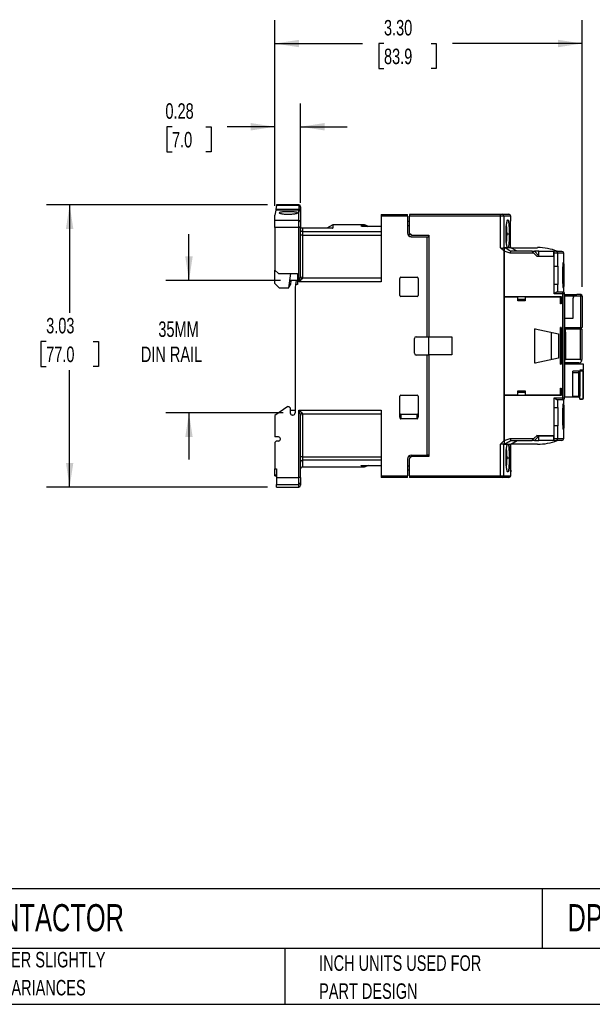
# Model space of a CAD drawing. Header units: inches. Extents: x 0.5 to 21.5, y 0.5 to 16.5.
# Tile 2 of 20: x 6.7 to 12.8, y 0.5 to 11.1. Entities that reach past the tile are written whole.
import ezdxf

# ---------------------------------------------------------------- set-up
doc = ezdxf.new("R2010")
doc.units = ezdxf.units.IN
doc.header["$LTSCALE"] = 2
doc.header["$MEASUREMENT"] = 0
doc.layers.add('DIMENSIONS', color=140, linetype='Continuous', lineweight=25)
doc.layers.add('TEXT', color=140, linetype='Continuous', lineweight=25)
doc.styles.add('SLDTEXTSTYLE0', font='TXT', dxfattribs={"width": 0.7})
doc.dimstyles.new('SLDDIMSTYLE0', dxfattribs={"dimtxt": 0.169922, "dimasz": 0.26, "dimexe": 0, "dimexo": 0.0625, "dimgap": 0.04248, "dimtad": 0, "dimtih": 1, "dimtoh": 1, "dimrnd": 1e-09, "dimzin": 12, "dimdsep": 46, "dimtxsty": 'SLDTEXTSTYLE0', "dimsah": 1, "dimcen": 0.09, "dimadec": 0, "dimazin": 3, "dimtfac": 1, "dimtofl": 0, "dimtmove": 0, "dimatfit": 3, "dimfxl": 0, "dimfrac": 2, "dimtolj": 1, "dimtzin": 12, "dimarcsym": 0})
doc.dimstyles.new('SLDDIMSTYLE1', dxfattribs={"dimtxt": 0.169922, "dimasz": 0.26, "dimexe": 0, "dimexo": 0.0625, "dimgap": 0.04248, "dimtad": 0, "dimtih": 1, "dimtoh": 1, "dimrnd": 1e-09, "dimzin": 12, "dimdsep": 46, "dimtxsty": 'SLDTEXTSTYLE0', "dimsah": 1, "dimcen": 0.09, "dimadec": 0, "dimazin": 3, "dimtfac": 1, "dimtmove": 0, "dimatfit": 0, "dimfxl": 0, "dimfrac": 2, "dimtolj": 1, "dimtzin": 12, "dimarcsym": 0})
doc.dimstyles.new('SLDDIMSTYLE3', dxfattribs={"dimtxt": 0.169922, "dimasz": 0.26, "dimexe": 0, "dimexo": 0.0625, "dimgap": 0.04248, "dimtad": 0, "dimtih": 1, "dimtoh": 1, "dimrnd": 1e-09, "dimdsep": 46, "dimtxsty": 'SLDTEXTSTYLE0', "dimsah": 1, "dimcen": 0.09, "dimadec": 0, "dimazin": 2, "dimtfac": 1, "dimtmove": 0, "dimatfit": 0, "dimfxl": 0, "dimfrac": 2, "dimtolj": 1, "dimtzin": 12, "dimarcsym": 0})
doc.dimstyles.new('SLDDIMSTYLE4', dxfattribs={"dimtxt": 0.169922, "dimasz": 0.26, "dimexe": 0, "dimexo": 0.0625, "dimgap": 0.04248, "dimtad": 0, "dimtih": 1, "dimtoh": 1, "dimrnd": 1e-09, "dimzin": 4, "dimdsep": 46, "dimtxsty": 'SLDTEXTSTYLE0', "dimsah": 1, "dimcen": 0.09, "dimadec": 0, "dimazin": 1, "dimtfac": 1, "dimtofl": 0, "dimtmove": 0, "dimatfit": 3, "dimfxl": 0, "dimfrac": 2, "dimtolj": 1, "dimtzin": 12, "dimarcsym": 0})

# ---------------------------------------------------------------- blocks, each defined once
blk = doc.blocks.new('SW_NOTE_0_3')
at = {"layer": 'TEXT', "color": 0, "char_height": 0.16667, "attachment_point": 1, "style": 'SLDTEXTSTYLE0'}
for s, insert in [('PART DIMENSIONS MAY DIFFER SLIGHTLY', (0, 0.215)), ("DUE TO MANUFACTURER'S VARIANCES", (0, -0.086))]:
    blk.add_mtext(s, dxfattribs=dict(at, insert=insert))
blk = doc.blocks.new('SW_NOTE_0_6')
at = {"layer": 'TEXT', "color": 0, "char_height": 0.16667, "attachment_point": 1, "style": 'SLDTEXTSTYLE0'}
for s, insert in [('INCH UNITS USED FOR', (0, 0.215)), ('PART DESIGN', (0, -0.086))]:
    blk.add_mtext(s, dxfattribs=dict(at, insert=insert))
blk = doc.blocks.new('_D_3')
at = {"layer": 'DIMENSIONS'}
for p, q in [((9.312, 9.088), (6.938, 9.088)), ((7.188, 9.088), (7.188, 7.929)), ((6.936, 7.621), (6.878, 7.621)), ((6.878, 7.621), (6.878, 7.35)), ((7.44, 7.621), (7.498, 7.621)), ((7.498, 7.621), (7.498, 7.35)), ((6.878, 7.35), (6.936, 7.35)), ((7.188, 6.056), (7.188, 7.312)), ((7.498, 7.35), (7.44, 7.35)), ((9.312, 6.056), (6.938, 6.056))]:
    blk.add_line(p, q, dxfattribs=at)
for points in [[(7.188, 9.088), (7.148, 8.828), (7.228, 8.828)], [(7.188, 6.056), (7.228, 6.316), (7.148, 6.316)]]:
    blk.add_solid(points, dxfattribs=at)
at = {"layer": 'DIMENSIONS', "char_height": 0.1667, "attachment_point": 1, "style": 'SLDTEXTSTYLE0'}
for s, insert in [('3.03', (6.936, 7.873)), ('77.0', (6.936, 7.565))]:
    blk.add_mtext(s, dxfattribs=dict(at, insert=insert))
blk = doc.blocks.new('_D_4')
at = {"layer": 'DIMENSIONS'}
for p, q in [((8.47, 8.273), (8.47, 8.773)), ((9.454, 8.273), (8.22, 8.273)), ((9.482, 6.852), (8.22, 6.852)), ((8.47, 6.852), (8.47, 6.352))]:
    blk.add_line(p, q, dxfattribs=at)
for points in [[(8.47, 8.273), (8.51, 8.533), (8.43, 8.533)], [(8.47, 6.852), (8.43, 6.592), (8.51, 6.592)]]:
    blk.add_solid(points, dxfattribs=at)
at = {"layer": 'DIMENSIONS', "char_height": 0.1667, "attachment_point": 1, "style": 'SLDTEXTSTYLE0'}
for s, insert in [('35MM', (8.141, 7.835)), ('DIN RAIL', (7.953, 7.565))]:
    blk.add_mtext(s, dxfattribs=dict(at, insert=insert))
blk = doc.blocks.new('_D_5')
at = {"layer": 'DIMENSIONS'}
for p, q in [((9.393, 9.076), (9.393, 10.176)), ((9.668, 9.109), (9.668, 10.176)), ((8.288, 9.926), (8.231, 9.926)), ((8.231, 9.926), (8.231, 9.655)), ((8.652, 9.926), (8.709, 9.926)), ((8.709, 9.926), (8.709, 9.655)), ((9.393, 9.926), (8.882, 9.926)), ((9.668, 9.926), (10.168, 9.926)), ((8.231, 9.655), (8.288, 9.655)), ((8.709, 9.655), (8.652, 9.655))]:
    blk.add_line(p, q, dxfattribs=at)
for points in [[(9.393, 9.926), (9.133, 9.966), (9.133, 9.886)], [(9.668, 9.926), (9.928, 9.886), (9.928, 9.966)]]:
    blk.add_solid(points, dxfattribs=at)
at = {"layer": 'DIMENSIONS', "char_height": 0.1667, "attachment_point": 1, "style": 'SLDTEXTSTYLE0'}
for s, insert in [('0.28', (8.217, 10.178)), ('7.0', (8.288, 9.87))]:
    blk.add_mtext(s, dxfattribs=dict(at, insert=insert))
blk = doc.blocks.new('_D_6')
at = {"layer": 'DIMENSIONS'}
for p, q in [((9.393, 9.076), (9.393, 11.07)), ((12.694, 8.207), (12.694, 11.07)), ((9.393, 10.82), (10.335, 10.82)), ((10.565, 10.82), (10.508, 10.82)), ((10.508, 10.82), (10.508, 10.55)), ((11.07, 10.82), (11.127, 10.82)), ((11.127, 10.82), (11.127, 10.55)), ((12.694, 10.82), (11.3, 10.82)), ((10.508, 10.55), (10.565, 10.55)), ((11.127, 10.55), (11.07, 10.55))]:
    blk.add_line(p, q, dxfattribs=at)
for points in [[(9.393, 10.82), (9.653, 10.78), (9.653, 10.86)], [(12.694, 10.82), (12.434, 10.86), (12.434, 10.78)]]:
    blk.add_solid(points, dxfattribs=at)
at = {"layer": 'DIMENSIONS', "char_height": 0.1667, "attachment_point": 1, "style": 'SLDTEXTSTYLE0'}
for s, insert in [('3.30', (10.565, 11.073)), ('83.9', (10.565, 10.765))]:
    blk.add_mtext(s, dxfattribs=dict(at, insert=insert))

msp = doc.modelspace()

# ---------------------------------------------------------------- linework, layer by layer
for p, q in [((9.402, 9.029), (9.393, 8.976)), ((9.404, 9.042), (9.402, 9.029)), ((9.649, 9.029), (9.402, 9.029)), ((9.411, 9.079), (9.404, 9.042)), ((9.404, 9.042), (9.649, 9.042)), ((9.412, 9.088), (9.411, 9.079)), ((9.649, 9.079), (9.411, 9.079)), ((9.649, 9.088), (9.412, 9.088)), ((9.649, 9.088), (9.649, 9.079)), ((9.649, 9.079), (9.649, 9.042)), ((9.649, 9.029), (9.649, 9.042)), ((9.649, 8.919), (9.649, 9.029)), ((9.668, 9.032), (9.668, 9.009)), ((9.668, 9.009), (9.668, 8.9)), ((9.393, 8.919), (9.393, 8.976)), ((9.649, 8.919), (9.393, 8.919)), ((9.393, 8.843), (9.393, 8.919)), ((9.649, 8.843), (9.649, 8.919)), ((9.668, 8.9), (9.668, 8.843)), ((10.534, 8.985), (10.818, 8.985)), ((10.534, 8.985), (10.534, 8.966)), ((10.534, 8.966), (10.534, 8.261)), ((10.818, 8.966), (10.534, 8.966)), ((10.818, 8.966), (10.818, 8.985)), ((10.818, 8.966), (10.818, 8.785)), ((10.818, 8.911), (10.84, 8.911)), ((10.84, 8.985), (10.84, 8.966)), ((11.818, 8.985), (10.84, 8.985)), ((10.84, 8.781), (10.84, 8.966)), ((11.818, 8.966), (10.84, 8.966)), ((11.818, 8.966), (11.818, 8.985)), ((11.818, 8.627), (11.818, 8.966)), ((11.853, 8.966), (11.818, 8.966)), ((11.907, 8.985), (11.833, 8.985)), ((11.853, 8.966), (11.853, 8.627)), ((11.926, 8.966), (11.853, 8.966)), ((11.925, 8.917), (11.926, 8.927)), ((11.926, 8.926), (11.926, 8.966)), ((9.393, 8.843), (9.393, 8.387)), ((9.649, 8.843), (9.393, 8.843)), ((9.649, 8.261), (9.649, 8.843)), ((9.668, 8.843), (9.649, 8.843)), ((9.668, 8.317), (9.668, 8.843)), ((9.688, 8.835), (9.688, 8.801)), ((9.991, 8.835), (9.688, 8.835)), ((9.688, 8.801), (9.688, 8.763)), ((9.688, 8.801), (10.534, 8.801)), ((10.014, 8.871), (9.951, 8.835)), ((10.011, 8.837), (10.014, 8.838)), ((10.354, 8.871), (10.014, 8.871)), ((10.014, 8.871), (10.014, 8.838)), ((10.318, 8.861), (10.383, 8.861)), ((10.318, 8.858), (10.318, 8.861)), ((10.534, 8.856), (10.338, 8.856)), ((10.383, 8.861), (10.354, 8.871)), ((10.383, 8.861), (10.396, 8.856)), ((10.84, 8.863), (10.818, 8.863)), ((10.859, 8.761), (10.84, 8.781)), ((9.688, 8.763), (9.668, 8.763)), ((9.688, 8.763), (10.534, 8.763)), ((9.688, 8.763), (9.688, 8.3)), ((10.851, 8.765), (10.823, 8.765)), ((10.851, 8.765), (10.851, 8.769)), ((10.857, 8.745), (11.029, 8.745)), ((10.859, 8.761), (11.048, 8.761)), ((11.029, 7.67), (11.029, 8.745)), ((11.029, 8.745), (11.048, 8.745)), ((11.044, 8.761), (11.044, 8.745)), ((11.048, 8.761), (11.048, 7.669)), ((11.923, 8.773), (11.924, 8.773)), ((11.855, 8.588), (11.818, 8.627)), ((11.854, 8.627), (11.855, 8.627)), ((11.855, 8.589), (11.855, 8.588)), ((11.922, 8.568), (11.855, 8.589)), ((11.855, 8.588), (11.855, 8.104)), ((11.855, 6.556), (11.855, 8.588)), ((11.926, 8.627), (11.861, 8.627)), ((12.174, 8.568), (11.922, 8.568)), ((11.925, 8.626), (11.925, 8.629)), ((11.994, 8.588), (11.926, 8.627)), ((11.926, 8.627), (12.214, 8.627)), ((12.155, 8.588), (11.928, 8.588)), ((12.174, 8.568), (12.155, 8.588)), ((12.155, 8.588), (12.181, 8.588)), ((12.21, 8.533), (12.174, 8.568)), ((12.181, 8.588), (12.229, 8.539)), ((12.229, 8.588), (12.181, 8.588)), ((12.229, 8.539), (12.229, 8.588)), ((12.229, 8.588), (12.387, 8.588)), ((12.387, 8.588), (12.393, 8.588)), ((12.387, 8.588), (12.387, 8.568)), ((12.387, 8.568), (12.387, 8.533)), ((12.393, 8.568), (12.387, 8.568)), ((12.393, 8.568), (12.393, 8.588)), ((12.393, 8.43), (12.393, 8.568)), ((12.431, 8.568), (12.393, 8.568)), ((12.431, 8.43), (12.431, 8.568)), ((12.497, 8.568), (12.431, 8.568)), ((12.497, 8.147), (12.497, 8.568)), ((12.387, 8.533), (12.21, 8.533)), ((12.229, 8.539), (12.229, 8.533)), ((9.393, 8.387), (9.432, 8.348)), ((9.393, 8.241), (9.393, 8.387)), ((12.393, 8.233), (12.393, 8.43)), ((12.393, 8.43), (12.431, 8.43)), ((12.431, 8.43), (12.431, 8.233)), ((9.432, 8.348), (9.637, 8.348)), ((9.542, 8.194), (9.566, 8.348)), ((9.637, 8.273), (9.554, 8.273)), ((9.566, 8.27), (9.56, 8.234)), ((9.566, 8.273), (9.566, 8.27)), ((9.623, 8.273), (9.616, 8.23)), ((9.637, 8.348), (9.637, 8.23)), ((10.534, 8.261), (9.649, 8.261)), ((9.669, 8.313), (9.668, 8.315)), ((9.688, 8.3), (9.688, 8.298)), ((10.534, 8.3), (9.688, 8.3)), ((10.735, 8.113), (10.735, 8.297)), ((10.747, 8.309), (10.92, 8.309)), ((10.932, 8.297), (10.932, 8.113)), ((9.393, 8.241), (9.44, 8.194)), ((9.44, 8.194), (9.542, 8.194)), ((9.56, 8.234), (9.544, 8.206)), ((9.616, 8.23), (9.609, 8.194)), ((9.609, 8.194), (9.609, 6.852)), ((9.637, 8.23), (9.616, 8.23)), ((12.393, 8.131), (12.393, 8.233)), ((12.431, 8.233), (12.393, 8.233)), ((12.485, 8.151), (12.427, 8.151)), ((12.431, 8.151), (12.431, 8.233)), ((10.92, 8.102), (10.747, 8.102)), ((11.855, 8.104), (12.468, 8.104)), ((11.857, 8.069), (11.855, 8.069)), ((11.855, 8.066), (11.857, 8.066)), ((11.856, 8.066), (11.856, 7.078)), ((11.857, 8.096), (11.857, 7.048)), ((12.003, 8.096), (11.857, 8.096)), ((12.003, 8.056), (12.003, 8.096)), ((12.082, 8.069), (12.003, 8.069)), ((12.003, 8.066), (12.082, 8.066)), ((12.082, 8.056), (12.003, 8.056)), ((12.082, 8.096), (12.082, 8.056)), ((12.46, 8.096), (12.082, 8.096)), ((12.485, 8.131), (12.393, 8.131)), ((12.46, 8.025), (12.46, 8.096)), ((12.468, 8.069), (12.46, 8.069)), ((12.46, 8.066), (12.468, 8.066)), ((12.468, 8.104), (12.468, 8.025)), ((12.485, 7.013), (12.485, 8.131)), ((12.505, 8.131), (12.485, 8.131)), ((12.505, 7.013), (12.505, 8.131)), ((12.509, 8.123), (12.505, 8.123)), ((12.509, 7.021), (12.509, 8.123)), ((12.509, 8.123), (12.635, 8.123)), ((12.603, 8.107), (12.509, 8.107)), ((12.595, 8.084), (12.595, 7.867)), ((12.678, 8.107), (12.603, 8.107)), ((12.678, 8.123), (12.635, 8.123)), ((12.678, 8.107), (12.678, 8.123)), ((12.678, 7.769), (12.678, 8.107)), ((12.694, 8.107), (12.678, 8.107)), ((12.694, 8.107), (12.694, 7.769)), ((12.46, 8.035), (12.468, 8.035)), ((12.468, 8.025), (12.46, 8.025)), ((12.595, 7.867), (12.509, 7.867)), ((12.185, 7.389), (12.185, 7.755)), ((12.188, 7.757), (12.441, 7.703)), ((12.46, 7.375), (12.46, 7.769)), ((12.468, 7.769), (12.46, 7.769)), ((12.46, 7.762), (12.468, 7.768)), ((12.468, 7.769), (12.468, 7.375)), ((12.509, 7.769), (12.678, 7.769)), ((12.515, 7.718), (12.515, 7.753)), ((12.676, 7.753), (12.515, 7.753)), ((12.676, 7.426), (12.676, 7.753)), ((12.692, 7.753), (12.676, 7.753)), ((12.678, 7.769), (12.694, 7.769)), ((12.692, 7.753), (12.692, 7.426)), ((10.893, 7.493), (10.893, 7.651)), ((10.912, 7.67), (11.029, 7.67)), ((11.029, 7.67), (11.048, 7.67)), ((11.048, 7.669), (11.294, 7.669)), ((11.048, 7.476), (11.048, 7.669)), ((11.294, 7.669), (11.294, 7.476)), ((12.362, 7.72), (12.362, 7.424)), ((12.441, 7.703), (12.441, 7.441)), ((12.515, 7.718), (12.509, 7.718)), ((12.515, 7.718), (12.515, 7.426)), ((11.029, 7.474), (10.912, 7.474)), ((11.029, 6.399), (11.029, 7.474)), ((11.048, 7.474), (11.029, 7.474)), ((11.048, 7.476), (11.048, 6.383)), ((11.294, 7.476), (11.048, 7.476)), ((12.441, 7.441), (12.188, 7.387)), ((12.509, 7.426), (12.515, 7.426)), ((12.676, 7.426), (12.515, 7.426)), ((12.468, 7.376), (12.46, 7.383)), ((12.46, 7.375), (12.468, 7.375)), ((12.657, 7.391), (12.509, 7.391)), ((12.71, 7.375), (12.509, 7.375)), ((12.595, 7.285), (12.595, 7.3)), ((12.658, 7.3), (12.595, 7.3)), ((12.658, 7.285), (12.658, 7.3)), ((12.71, 7.312), (12.67, 7.312)), ((12.67, 7.312), (12.67, 7.29)), ((12.67, 7.306), (12.698, 7.306)), ((12.698, 7.306), (12.698, 7.312)), ((12.704, 7.011), (12.704, 7.3)), ((12.704, 7.3), (12.71, 7.3)), ((12.71, 7.312), (12.71, 7.375)), ((12.71, 7.011), (12.71, 7.3)), ((12.595, 7.033), (12.595, 7.285)), ((12.595, 7.285), (12.658, 7.285)), ((12.67, 7.285), (12.658, 7.285)), ((12.658, 7.033), (12.658, 7.285)), ((12.67, 7.285), (12.67, 7.033)), ((12.003, 7.088), (12.082, 7.088)), ((12.003, 7.048), (12.003, 7.088)), ((12.082, 7.088), (12.082, 7.048)), ((12.46, 7.119), (12.468, 7.119)), ((12.46, 7.048), (12.46, 7.119)), ((12.468, 7.109), (12.46, 7.109)), ((12.468, 7.119), (12.468, 7.041)), ((10.735, 6.806), (10.735, 7.031)), ((10.747, 7.043), (10.92, 7.043)), ((10.932, 7.031), (10.932, 6.806)), ((11.857, 7.078), (11.855, 7.078)), ((11.855, 7.075), (11.857, 7.075)), ((11.855, 7.041), (11.855, 6.556)), ((12.468, 7.041), (11.855, 7.041)), ((11.857, 7.048), (12.003, 7.048)), ((12.082, 7.078), (12.003, 7.078)), ((12.003, 7.075), (12.082, 7.075)), ((12.082, 7.048), (12.46, 7.048)), ((12.393, 7.013), (12.485, 7.013)), ((12.393, 6.911), (12.393, 7.013)), ((12.485, 6.993), (12.427, 6.993)), ((12.431, 6.911), (12.431, 6.993)), ((12.468, 7.078), (12.46, 7.078)), ((12.46, 7.075), (12.468, 7.075)), ((12.485, 7.013), (12.505, 7.013)), ((12.485, 6.993), (12.485, 7.013)), ((12.497, 6.576), (12.497, 6.997)), ((12.505, 7.021), (12.509, 7.021)), ((12.595, 7.021), (12.509, 7.021)), ((12.595, 7.033), (12.658, 7.033)), ((12.595, 7.033), (12.595, 7.021)), ((12.658, 7.021), (12.595, 7.021)), ((12.658, 7.033), (12.67, 7.033)), ((12.658, 7.021), (12.658, 7.033)), ((12.67, 7.005), (12.67, 7.033)), ((12.67, 7.005), (12.698, 7.005)), ((12.67, 6.999), (12.67, 7.005)), ((12.67, 6.999), (12.698, 6.999)), ((12.698, 6.999), (12.698, 7.005)), ((12.704, 7.011), (12.71, 7.011)), ((9.531, 6.922), (9.393, 6.826)), ((9.531, 6.922), (9.542, 6.922)), ((9.542, 6.922), (9.558, 6.907)), ((9.558, 6.907), (9.558, 6.852)), ((9.558, 6.883), (9.609, 6.883)), ((9.649, 6.883), (10.534, 6.883)), ((9.649, 6.158), (9.649, 6.883)), ((10.534, 6.883), (10.534, 6.178)), ((12.393, 6.714), (12.393, 6.911)), ((12.393, 6.911), (12.431, 6.911)), ((12.431, 6.911), (12.431, 6.714)), ((9.393, 6.826), (9.393, 6.594)), ((9.586, 6.828), (9.582, 6.828)), ((9.668, 6.829), (9.669, 6.831)), ((9.668, 6.827), (9.668, 6.829)), ((9.668, 6.158), (9.668, 6.827)), ((9.688, 6.846), (9.688, 6.844)), ((9.688, 6.844), (10.534, 6.844)), ((9.688, 6.844), (9.688, 6.381)), ((10.747, 6.835), (10.747, 6.788)), ((10.92, 6.835), (10.747, 6.835)), ((10.92, 6.788), (10.747, 6.788)), ((10.92, 6.788), (10.92, 6.835)), ((12.393, 6.576), (12.393, 6.714)), ((12.431, 6.714), (12.393, 6.714)), ((12.431, 6.576), (12.431, 6.714)), ((9.432, 6.594), (9.393, 6.594)), ((9.452, 6.57), (9.452, 6.574)), ((11.855, 6.555), (11.922, 6.576)), ((11.922, 6.576), (12.174, 6.576)), ((12.155, 6.556), (12.174, 6.576)), ((12.174, 6.576), (12.21, 6.611)), ((12.228, 6.604), (12.181, 6.556)), ((12.387, 6.604), (12.202, 6.604)), ((12.21, 6.611), (12.387, 6.611)), ((12.229, 6.556), (12.229, 6.604)), ((12.387, 6.611), (12.387, 6.576)), ((12.387, 6.576), (12.393, 6.576)), ((12.387, 6.576), (12.387, 6.556)), ((12.393, 6.576), (12.431, 6.576)), ((12.393, 6.556), (12.393, 6.576)), ((12.431, 6.576), (12.497, 6.576)), ((9.408, 6.55), (9.393, 6.535)), ((9.393, 6.535), (9.393, 6.253)), ((9.432, 6.55), (9.408, 6.55)), ((11.818, 6.517), (11.855, 6.556)), ((11.818, 6.178), (11.818, 6.517)), ((11.853, 6.178), (11.853, 6.517)), ((11.854, 6.517), (11.855, 6.517)), ((11.855, 6.556), (11.855, 6.555)), ((11.861, 6.517), (11.926, 6.517)), ((11.926, 6.517), (11.994, 6.556)), ((12.214, 6.517), (11.926, 6.517)), ((11.928, 6.556), (12.155, 6.556)), ((12.181, 6.556), (12.155, 6.556)), ((12.181, 6.556), (12.229, 6.556)), ((12.387, 6.556), (12.229, 6.556)), ((12.393, 6.556), (12.387, 6.556)), ((9.688, 6.381), (9.668, 6.381)), ((9.688, 6.381), (9.688, 6.343)), ((9.688, 6.381), (10.534, 6.381)), ((10.818, 6.359), (10.818, 6.178)), ((10.826, 6.383), (10.851, 6.383)), ((10.859, 6.383), (10.84, 6.363)), ((10.84, 6.178), (10.84, 6.363)), ((10.851, 6.375), (10.851, 6.383)), ((10.857, 6.399), (11.029, 6.399)), ((11.048, 6.383), (10.859, 6.383)), ((11.048, 6.399), (11.029, 6.399)), ((11.044, 6.399), (11.044, 6.383)), ((11.923, 6.371), (11.924, 6.371)), ((9.393, 6.253), (9.412, 6.253)), ((9.393, 6.183), (9.393, 6.253)), ((9.412, 6.253), (9.412, 6.158)), ((10.534, 6.343), (9.688, 6.343)), ((9.688, 6.343), (9.688, 6.273)), ((9.688, 6.273), (10.354, 6.273)), ((10.318, 6.283), (10.318, 6.286)), ((10.383, 6.283), (10.318, 6.283)), ((10.338, 6.288), (10.534, 6.288)), ((10.354, 6.273), (10.383, 6.283)), ((10.396, 6.288), (10.383, 6.283)), ((10.818, 6.285), (10.84, 6.285)), ((9.412, 6.183), (9.393, 6.183)), ((9.393, 6.177), (9.393, 6.183)), ((9.393, 6.177), (9.412, 6.177)), ((9.412, 6.158), (9.649, 6.158)), ((9.412, 6.158), (9.412, 6.085)), ((9.668, 6.158), (9.649, 6.158)), ((9.649, 6.085), (9.649, 6.158)), ((9.668, 6.158), (9.668, 6.103)), ((10.534, 6.178), (10.818, 6.178)), ((10.534, 6.178), (10.534, 6.159)), ((10.818, 6.159), (10.534, 6.159)), ((10.84, 6.237), (10.818, 6.237)), ((10.818, 6.159), (10.818, 6.178)), ((10.84, 6.178), (11.818, 6.178)), ((10.84, 6.178), (10.84, 6.159)), ((11.818, 6.159), (10.84, 6.159)), ((11.818, 6.178), (11.853, 6.178)), ((11.818, 6.159), (11.818, 6.178)), ((11.907, 6.159), (11.833, 6.159)), ((11.853, 6.178), (11.926, 6.178)), ((11.926, 6.217), (11.925, 6.227)), ((11.926, 6.178), (11.926, 6.218)), ((9.412, 6.085), (9.649, 6.085)), ((9.412, 6.056), (9.412, 6.085)), ((9.412, 6.056), (9.649, 6.056)), ((9.649, 6.056), (9.649, 6.085))]:
    msp.add_line(p, q)
at = {"flags": 128}
for points in [[(9.668, 9.032), (9.668, 9.034), (9.667, 9.036), (9.665, 9.037), (9.663, 9.039), (9.66, 9.04), (9.656, 9.041), (9.652, 9.042), (9.649, 9.042)], [(12.485, 8.131), (12.485, 8.135), (12.485, 8.139), (12.485, 8.142), (12.485, 8.145), (12.485, 8.147), (12.485, 8.149), (12.485, 8.15), (12.485, 8.151)]]:
    msp.add_lwpolyline(points, dxfattribs=at)
for centre, radius, start, end in [((9.649, 9.068), 0.0197, 0, 90), ((9.649, 9.06), 0.0195, 0.6254, 90.612), ((9.649, 9.009), 0.0197, 0, 90), ((9.649, 8.9), 0.0194, 1.0327, 90.9967), ((11.833, 8.966), 0.0195, 359.5768, 89.5704), ((11.907, 8.966), 0.0197, 0, 90), ((9.688, 8.82), 0.0193, 181.1441, 271.0986), ((10.857, 8.785), 0.0394, 180, 270), ((12.214, 8.037), 0.591, 68.9605, 90), ((12.412, 8.568), 0.0196, 359.6598, 89.6558), ((12.477, 8.568), 0.0197, 360, 90), ((9.688, 8.32), 0.0197, 179.9999, 270), ((9.687, 8.317), 0.0191, 181.7359, 271.6364), ((10.747, 8.297), 0.0118, 90, 180), ((10.92, 8.297), 0.0118, 0, 90), ((12.485, 8.131), 0.0197, 0, 90.0001), ((10.747, 8.113), 0.0118, 180, 270), ((10.92, 8.113), 0.0118, 270, 0), ((12.635, 8.084), 0.0394, 143.1301, 180), ((12.678, 8.107), 0.0157, 0, 90), ((12.187, 7.755), 0.00197, 78, 180), ((10.912, 7.651), 0.0197, 90, 180), ((10.912, 7.493), 0.0197, 180, 270), ((12.657, 7.426), 0.0354, 270, 330.4383), ((12.187, 7.389), 0.00197, 180, 282), ((12.658, 7.289), 0.0118, 0, 90), ((12.698, 7.3), 0.0118, 360, 90), ((10.747, 7.031), 0.0118, 90, 180), ((10.92, 7.031), 0.0118, 0, 90), ((12.485, 7.013), 0.0197, 270, 315), ((12.485, 7.013), 0.0197, 315, 0), ((12.658, 7.033), 0.0118, 270, 0), ((12.698, 7.011), 0.0118, 270, 0), ((9.582, 6.852), 0.0236, 180, 270), ((9.586, 6.852), 0.0236, 270, 0), ((9.687, 6.827), 0.0191, 88.3635, 178.2645), ((9.688, 6.824), 0.0197, 90, 180.0001), ((10.747, 6.847), 0.0118, 180, 270), ((10.92, 6.847), 0.0118, 270, 0), ((9.432, 6.574), 0.0197, 0, 90), ((9.432, 6.57), 0.0197, 270, 0), ((12.412, 6.576), 0.0196, 270.3443, 0.3402), ((12.477, 6.576), 0.0197, 270, 0), ((12.214, 7.107), 0.591, 270, 291.0395), ((10.857, 6.359), 0.0394, 90, 180), ((9.688, 6.324), 0.0193, 88.9014, 178.8575), ((9.688, 6.253), 0.0197, 90, 180), ((11.833, 6.178), 0.0195, 270.4296, 0.4232), ((11.907, 6.178), 0.0197, 270, 0), ((9.649, 6.104), 0.019, 267.9134, 357.7491), ((9.649, 6.076), 0.0197, 270, 0)]:
    msp.add_arc(centre, radius, start, end)
for centre, major_axis, ratio, start_param, end_param in [((10.747, 6.806), (0, 0.0184), 0.640184, 1.570796, 3.141593), ((10.92, 6.806), (0, -0.0184), 0.640184, 0, 1.570796), ((12.234, 6.58), (-0.0452, -0.0452), 0.616435, 4.624016, 4.712389)]:
    msp.add_ellipse(centre, major_axis=major_axis, ratio=ratio, start_param=start_param, end_param=end_param)
for points, knots in [([(9.637, 9.001), (9.637, 9.001), (9.636, 9), (9.634, 8.998), (9.632, 8.997), (9.627, 8.995), (9.624, 8.995), (9.617, 8.993), (9.613, 8.992), (9.604, 8.991), (9.599, 8.99), (9.588, 8.989), (9.582, 8.989), (9.565, 8.987), (9.552, 8.987), (9.532, 8.987), (9.526, 8.987), (9.513, 8.987), (9.507, 8.988), (9.495, 8.988), (9.489, 8.989), (9.478, 8.99), (9.473, 8.991), (9.464, 8.992), (9.46, 8.993), (9.453, 8.995), (9.45, 8.995), (9.445, 8.997), (9.443, 8.998), (9.441, 9), (9.44, 9.001), (9.44, 9.002), (9.441, 9.003), (9.443, 9.005), (9.445, 9.005), (9.45, 9.007), (9.453, 9.008), (9.46, 9.009), (9.464, 9.009), (9.473, 9.01), (9.478, 9.011), (9.489, 9.012), (9.494, 9.012), (9.512, 9.013), (9.525, 9.013), (9.545, 9.013), (9.551, 9.013), (9.564, 9.013), (9.57, 9.012), (9.582, 9.012), (9.588, 9.012), (9.598, 9.011), (9.603, 9.01), (9.613, 9.009), (9.617, 9.009), (9.624, 9.008), (9.627, 9.007), (9.632, 9.006), (9.634, 9.005), (9.636, 9.003), (9.637, 9.002), (9.637, 9.001)], [0, 0, 0, 0, 0.03125, 0.03125, 0.0625, 0.0625, 0.09375, 0.09375, 0.125, 0.125, 0.15625, 0.15625, 0.1875, 0.1875, 0.25, 0.25, 0.28125, 0.28125, 0.3125, 0.3125, 0.34375, 0.34375, 0.375, 0.375, 0.40625, 0.40625, 0.4375, 0.4375, 0.46875, 0.46875, 0.5, 0.5, 0.53125, 0.53125, 0.5625, 0.5625, 0.59375, 0.59375, 0.625, 0.625, 0.65625, 0.65625, 0.6875, 0.6875, 0.75, 0.75, 0.78125, 0.78125, 0.8125, 0.8125, 0.84375, 0.84375, 0.875, 0.875, 0.90625, 0.90625, 0.9375, 0.9375, 0.96875, 0.96875, 1, 1, 1, 1]), ([(9.668, 9.067), (9.668, 9.067), (9.668, 9.068), (9.668, 9.064), (9.668, 9.06)], [0, 0, 0, 0, 0.285773, 1, 1, 1, 1]), ([(9.668, 9.06), (9.668, 9.06), (9.668, 9.059), (9.668, 9.057), (9.668, 9.055), (9.668, 9.053), (9.668, 9.05), (9.668, 9.045), (9.668, 9.039), (9.668, 9.034), (9.668, 9.032)], [0, 0, 0, 0, 0.100603, 0.200203, 0.299511, 0.399247, 0.500119, 0.667115, 0.83263, 1, 1, 1, 1]), ([(11.833, 8.985), (11.833, 8.985), (11.831, 8.985), (11.825, 8.985), (11.821, 8.985), (11.818, 8.985)], [0, 0, 0, 0, 0.5, 0.5, 1, 1, 1, 1]), ([(11.876, 8.773), (11.876, 8.783), (11.876, 8.803), (11.877, 8.832), (11.879, 8.858), (11.882, 8.882), (11.885, 8.901), (11.888, 8.915), (11.892, 8.924), (11.895, 8.927), (11.899, 8.924), (11.902, 8.916), (11.904, 8.901), (11.906, 8.882), (11.908, 8.859), (11.909, 8.833), (11.91, 8.814), (11.91, 8.806)], [0, 0, 0, 0, 0.066344, 0.132894, 0.19945, 0.266351, 0.333578, 0.401012, 0.468868, 0.536776, 0.604518, 0.672166, 0.739252, 0.806185, 0.872964, 0.939537, 1, 1, 1, 1]), ([(11.878, 8.841), (11.878, 8.847), (11.88, 8.863), (11.882, 8.882), (11.885, 8.897), (11.887, 8.906), (11.887, 8.907), (11.887, 8.907)], [0, 0, 0, 0, 0.170743, 0.472657, 0.713498, 0.893412, 1, 1, 1, 1]), ([(11.923, 8.773), (11.923, 8.783), (11.923, 8.802), (11.924, 8.83), (11.924, 8.855), (11.924, 8.877), (11.924, 8.895), (11.925, 8.908), (11.925, 8.916), (11.925, 8.916), (11.925, 8.917)], [0, 0, 0, 0, 0.128187, 0.255891, 0.383239, 0.51027, 0.637002, 0.763415, 0.889461, 1, 1, 1, 1]), ([(11.924, 8.773), (11.924, 8.783), (11.924, 8.803), (11.924, 8.832), (11.925, 8.859), (11.925, 8.882), (11.925, 8.901), (11.926, 8.916), (11.926, 8.924), (11.926, 8.927), (11.926, 8.926), (11.926, 8.926)], [0, 0, 0, 0, 0.124775, 0.249831, 0.374246, 0.499082, 0.62383, 0.748802, 0.874275, 0.999855, 1, 1, 1, 1]), ([(9.688, 8.835), (9.682, 8.835), (9.677, 8.838), (9.67, 8.846), (9.668, 8.852), (9.668, 8.857)], [0, 0, 0, 0, 0.5, 0.5, 1, 1, 1, 1]), ([(10.014, 8.838), (10.014, 8.837), (10.013, 8.837), (10.01, 8.836), (10.007, 8.836), (10.001, 8.835), (9.996, 8.835), (9.991, 8.835)], [0, 0, 0, 0, 0.25, 0.25, 0.5, 0.5, 1, 1, 1, 1]), ([(10.338, 8.856), (10.332, 8.856), (10.327, 8.856), (10.32, 8.857), (10.318, 8.858), (10.318, 8.858)], [0, 0, 0, 0, 0.5, 0.5, 1, 1, 1, 1]), ([(11.879, 8.857), (11.88, 8.853), (11.881, 8.842), (11.882, 8.821), (11.883, 8.798), (11.883, 8.781), (11.883, 8.773)], [0, 0, 0, 0, 0.197655, 0.46538, 0.732794, 1, 1, 1, 1]), ([(11.91, 8.806), (11.91, 8.805), (11.91, 8.794), (11.91, 8.783), (11.91, 8.773)], [0, 0, 0, 0, 0.08716, 1, 1, 1, 1]), ([(11.875, 8.773), (11.876, 8.773), (11.876, 8.773), (11.876, 8.773), (11.876, 8.773)], [0, 0, 0, 0, 0.248023, 1, 1, 1, 1]), ([(11.89, 8.627), (11.889, 8.628), (11.888, 8.632), (11.885, 8.645), (11.882, 8.664), (11.879, 8.687), (11.877, 8.714), (11.876, 8.743), (11.876, 8.763), (11.876, 8.773)], [0, 0, 0, 0, 0.070207, 0.226478, 0.382347, 0.537406, 0.691784, 0.846083, 1, 1, 1, 1]), ([(11.887, 8.638), (11.887, 8.639), (11.887, 8.64), (11.885, 8.648), (11.882, 8.663), (11.88, 8.683), (11.878, 8.698), (11.878, 8.704)], [0, 0, 0, 0, 0.106709, 0.287457, 0.529469, 0.832888, 1, 1, 1, 1]), ([(11.883, 8.773), (11.883, 8.765), (11.883, 8.748), (11.882, 8.724), (11.881, 8.704), (11.88, 8.693), (11.879, 8.689)], [0, 0, 0, 0, 0.267124, 0.534457, 0.8021, 1, 1, 1, 1]), ([(11.91, 8.773), (11.91, 8.773), (11.909, 8.773), (11.906, 8.773), (11.904, 8.773), (11.898, 8.773), (11.895, 8.773), (11.889, 8.773), (11.886, 8.773), (11.883, 8.773)], [0, 0, 0, 0, 0.25, 0.25, 0.5, 0.5, 0.75, 0.75, 1, 1, 1, 1]), ([(11.91, 8.74), (11.91, 8.731), (11.909, 8.713), (11.908, 8.687), (11.906, 8.664), (11.904, 8.645), (11.902, 8.632), (11.901, 8.628), (11.9, 8.627)], [0, 0, 0, 0, 0.168238, 0.35436, 0.5412, 0.728403, 0.916127, 1, 1, 1, 1]), ([(11.91, 8.773), (11.91, 8.763), (11.91, 8.751), (11.91, 8.741), (11.91, 8.74)], [0, 0, 0, 0, 0.908992, 1, 1, 1, 1]), ([(11.925, 8.629), (11.925, 8.629), (11.925, 8.63), (11.925, 8.638), (11.924, 8.651), (11.924, 8.669), (11.924, 8.691), (11.924, 8.716), (11.923, 8.744), (11.923, 8.763), (11.923, 8.773)], [0, 0, 0, 0, 0.110522, 0.23657, 0.362986, 0.489721, 0.616756, 0.744106, 0.871816, 1, 1, 1, 1]), ([(11.926, 8.628), (11.926, 8.629), (11.926, 8.633), (11.925, 8.645), (11.925, 8.663), (11.925, 8.687), (11.924, 8.714), (11.924, 8.743), (11.924, 8.763), (11.924, 8.773)], [0, 0, 0, 0, 0.056694, 0.214039, 0.371182, 0.528379, 0.685167, 0.842712, 1, 1, 1, 1]), ([(11.818, 8.627), (11.818, 8.627), (11.819, 8.626), (11.82, 8.625), (11.822, 8.625), (11.824, 8.624), (11.826, 8.623), (11.832, 8.622), (11.839, 8.623), (11.845, 8.624), (11.848, 8.625), (11.851, 8.626), (11.852, 8.627), (11.853, 8.627)], [0, 0, 0, 0, 0.026484, 0.056152, 0.089478, 0.126798, 0.187016, 0.252422, 0.500429, 0.596027, 0.750172, 0.890952, 1, 1, 1, 1]), ([(11.861, 8.627), (11.86, 8.627), (11.858, 8.623), (11.856, 8.608), (11.855, 8.599), (11.855, 8.589)], [0, 0, 0, 0, 0.5, 0.5, 1, 1, 1, 1]), ([(11.855, 8.588), (11.855, 8.593), (11.855, 8.598), (11.855, 8.609), (11.855, 8.614), (11.855, 8.621), (11.855, 8.624), (11.855, 8.627), (11.855, 8.627), (11.855, 8.627)], [0, 0, 0, 0, 0.25, 0.25, 0.5, 0.5, 0.75, 0.75, 1, 1, 1, 1]), ([(11.922, 8.568), (11.922, 8.569), (11.922, 8.571), (11.923, 8.573), (11.923, 8.576), (11.924, 8.579), (11.925, 8.582), (11.926, 8.585), (11.927, 8.587), (11.927, 8.588), (11.927, 8.588)], [0, 0, 0, 0, 0.0883568, 0.1702805, 0.2435677, 0.3726225, 0.4965356, 0.6601769, 0.8306974, 1, 1, 1, 1]), ([(12.412, 8.588), (12.411, 8.588), (12.409, 8.588), (12.402, 8.588), (12.397, 8.588), (12.393, 8.588)], [0, 0, 0, 0, 0.5, 0.5, 1, 1, 1, 1]), ([(12.412, 8.588), (12.423, 8.588), (12.446, 8.588), (12.467, 8.588), (12.477, 8.588), (12.476, 8.588), (12.476, 8.588)], [0, 0, 0, 0, 0.285878, 0.571347, 0.856963, 1, 1, 1, 1]), ([(12.486, 8.332), (12.486, 8.334), (12.486, 8.34), (12.486, 8.347), (12.486, 8.355), (12.486, 8.362), (12.486, 8.37), (12.486, 8.377), (12.487, 8.391), (12.487, 8.409), (12.488, 8.431), (12.49, 8.448), (12.491, 8.462), (12.492, 8.47), (12.493, 8.473), (12.494, 8.47), (12.495, 8.462), (12.496, 8.449), (12.496, 8.432), (12.496, 8.41), (12.496, 8.39), (12.497, 8.373), (12.497, 8.359), (12.497, 8.346), (12.497, 8.337), (12.497, 8.332)], [0, 0, 0, 0, 0.017625, 0.035141, 0.052601, 0.070059, 0.087571, 0.105189, 0.122967, 0.185158, 0.247692, 0.310295, 0.373023, 0.435949, 0.498911, 0.561523, 0.624122, 0.686637, 0.749105, 0.811678, 0.874138, 0.90579, 0.93711, 0.968409, 1, 1, 1, 1]), ([(9.649, 8.261), (9.65, 8.263), (9.651, 8.268), (9.654, 8.274), (9.656, 8.279), (9.658, 8.285), (9.661, 8.292), (9.664, 8.299), (9.666, 8.305), (9.667, 8.31), (9.668, 8.314), (9.668, 8.316), (9.668, 8.317)], [0, 0, 0, 0, 0.119123, 0.221698, 0.307726, 0.377214, 0.527608, 0.65481, 0.759929, 0.851916, 0.931542, 1, 1, 1, 1]), ([(9.688, 8.298), (9.688, 8.298), (9.688, 8.297), (9.687, 8.296), (9.687, 8.295), (9.686, 8.294), (9.684, 8.292), (9.683, 8.29), (9.681, 8.289), (9.678, 8.286), (9.673, 8.282), (9.667, 8.276), (9.658, 8.269), (9.652, 8.264), (9.649, 8.261)], [0, 0, 0, 0, 0.037079, 0.075574, 0.115948, 0.158602, 0.203877, 0.252058, 0.303381, 0.358042, 0.483322, 0.630968, 0.782845, 1, 1, 1, 1]), ([(12.497, 8.332), (12.497, 8.332), (12.495, 8.332), (12.491, 8.332), (12.488, 8.332), (12.485, 8.332)], [0, 0, 0, 0, 0.5, 0.5, 1, 1, 1, 1]), ([(12.497, 8.332), (12.497, 8.33), (12.497, 8.325), (12.497, 8.318), (12.497, 8.311), (12.497, 8.304), (12.497, 8.298), (12.497, 8.291), (12.497, 8.284), (12.496, 8.272), (12.496, 8.253), (12.496, 8.232), (12.496, 8.215), (12.495, 8.202), (12.494, 8.194), (12.493, 8.191), (12.492, 8.194), (12.491, 8.202), (12.49, 8.215), (12.488, 8.233), (12.487, 8.254), (12.487, 8.275), (12.486, 8.292), (12.486, 8.305), (12.486, 8.318), (12.486, 8.327), (12.486, 8.332)], [0, 0, 0, 0, 0.015848, 0.031587, 0.047255, 0.062891, 0.078534, 0.094224, 0.109999, 0.125897, 0.188321, 0.250916, 0.313353, 0.375877, 0.438446, 0.501062, 0.563997, 0.626932, 0.689646, 0.752276, 0.814764, 0.876971, 0.907976, 0.938623, 0.9692, 1, 1, 1, 1]), ([(12.427, 8.151), (12.425, 8.151), (12.422, 8.15), (12.417, 8.147), (12.414, 8.146), (12.408, 8.142), (12.405, 8.14), (12.399, 8.136), (12.396, 8.133), (12.393, 8.131)], [0, 0, 0, 0, 0.25, 0.25, 0.5, 0.5, 0.75, 0.75, 1, 1, 1, 1]), ([(12.603, 8.107), (12.605, 8.11), (12.608, 8.113), (12.613, 8.117), (12.615, 8.118), (12.624, 8.122), (12.629, 8.123), (12.635, 8.123)], [0, 0, 0, 0, 0.25, 0.25, 0.5, 0.5, 1, 1, 1, 1]), ([(12.687, 7.409), (12.689, 7.412), (12.69, 7.415), (12.692, 7.42), (12.692, 7.423), (12.692, 7.426)], [0, 0, 0, 0, 0.5, 0.5, 1, 1, 1, 1]), ([(12.704, 7.3), (12.704, 7.301), (12.704, 7.302), (12.703, 7.303), (12.702, 7.305), (12.7, 7.306), (12.699, 7.306), (12.698, 7.306)], [0, 0, 0, 0, 0.168224, 0.331134, 0.500763, 0.749586, 1, 1, 1, 1]), ([(12.67, 7.289), (12.67, 7.289), (12.67, 7.289), (12.67, 7.288), (12.67, 7.287), (12.67, 7.286), (12.67, 7.285), (12.67, 7.285)], [0, 0, 0, 0, 0.166275, 0.329195, 0.500399, 0.747481, 1, 1, 1, 1]), ([(12.67, 7.285), (12.67, 7.285), (12.67, 7.286), (12.67, 7.287), (12.67, 7.287), (12.67, 7.287), (12.67, 7.288)], [0, 0, 0, 0, 0.26938, 0.5295, 0.77472, 1, 1, 1, 1]), ([(12.427, 6.993), (12.425, 6.993), (12.422, 6.994), (12.417, 6.997), (12.414, 6.998), (12.408, 7.002), (12.405, 7.004), (12.399, 7.009), (12.396, 7.011), (12.393, 7.013)], [0, 0, 0, 0, 0.25, 0.25, 0.5, 0.5, 0.75, 0.75, 1, 1, 1, 1]), ([(12.698, 7.005), (12.698, 7.005), (12.699, 7.005), (12.701, 7.006), (12.702, 7.007), (12.704, 7.009), (12.704, 7.01), (12.704, 7.011)], [0, 0, 0, 0, 0.1682241, 0.3311336, 0.500763, 0.7495863, 1, 1, 1, 1]), ([(9.649, 6.883), (9.65, 6.882), (9.653, 6.88), (9.657, 6.877), (9.66, 6.874), (9.664, 6.87), (9.67, 6.865), (9.676, 6.86), (9.681, 6.856), (9.684, 6.853), (9.686, 6.85), (9.688, 6.848), (9.688, 6.846), (9.688, 6.846)], [0, 0, 0, 0, 0.088828, 0.165438, 0.229831, 0.282011, 0.448728, 0.587355, 0.68878, 0.779346, 0.860218, 0.933027, 1, 1, 1, 1]), ([(9.668, 6.829), (9.668, 6.83), (9.668, 6.831), (9.666, 6.837), (9.663, 6.847), (9.658, 6.859), (9.654, 6.871), (9.65, 6.879), (9.649, 6.883)], [0, 0, 0, 0, 0.029813, 0.126077, 0.369837, 0.574339, 0.774691, 1, 1, 1, 1]), ([(12.486, 6.812), (12.486, 6.815), (12.486, 6.82), (12.486, 6.828), (12.486, 6.835), (12.486, 6.843), (12.486, 6.85), (12.486, 6.858), (12.487, 6.871), (12.487, 6.89), (12.488, 6.911), (12.49, 6.929), (12.491, 6.942), (12.492, 6.95), (12.493, 6.953), (12.494, 6.95), (12.495, 6.942), (12.496, 6.929), (12.496, 6.912), (12.496, 6.891), (12.496, 6.87), (12.497, 6.853), (12.497, 6.84), (12.497, 6.826), (12.497, 6.817), (12.497, 6.812)], [0, 0, 0, 0, 0.017625, 0.035141, 0.052601, 0.070059, 0.087571, 0.105189, 0.122967, 0.185158, 0.247692, 0.310295, 0.373023, 0.435949, 0.498911, 0.561523, 0.624122, 0.686637, 0.749105, 0.811678, 0.874138, 0.90579, 0.93711, 0.968409, 1, 1, 1, 1]), ([(12.485, 6.812), (12.488, 6.812), (12.491, 6.812), (12.495, 6.812), (12.497, 6.812), (12.497, 6.812)], [0, 0, 0, 0, 0.5, 0.5, 1, 1, 1, 1]), ([(12.497, 6.812), (12.497, 6.81), (12.497, 6.805), (12.497, 6.798), (12.497, 6.792), (12.497, 6.785), (12.497, 6.778), (12.497, 6.771), (12.497, 6.765), (12.496, 6.752), (12.496, 6.734), (12.496, 6.712), (12.496, 6.695), (12.495, 6.682), (12.494, 6.674), (12.493, 6.672), (12.492, 6.674), (12.491, 6.683), (12.49, 6.696), (12.488, 6.713), (12.487, 6.735), (12.487, 6.755), (12.486, 6.772), (12.486, 6.785), (12.486, 6.799), (12.486, 6.808), (12.486, 6.812)], [0, 0, 0, 0, 0.015848, 0.0315868, 0.0472547, 0.0628907, 0.0785339, 0.0942237, 0.1099986, 0.1258969, 0.1883215, 0.2509162, 0.3133534, 0.3758766, 0.4384456, 0.5010619, 0.5639971, 0.6269319, 0.6896461, 0.7522757, 0.8147641, 0.8769711, 0.9079764, 0.9386227, 0.9692, 1, 1, 1, 1]), ([(11.922, 6.576), (11.922, 6.575), (11.922, 6.574), (11.923, 6.571), (11.923, 6.568), (11.924, 6.565), (11.925, 6.562), (11.926, 6.559), (11.926, 6.558), (11.927, 6.557), (11.927, 6.556), (11.927, 6.556)], [0, 0, 0, 0, 0.07573, 0.163145, 0.262332, 0.373346, 0.496222, 0.656279, 0.750661, 0.882693, 1, 1, 1, 1]), ([(11.818, 6.517), (11.818, 6.517), (11.819, 6.518), (11.82, 6.519), (11.822, 6.52), (11.824, 6.52), (11.827, 6.521), (11.83, 6.521), (11.835, 6.521), (11.84, 6.521), (11.845, 6.52), (11.849, 6.519), (11.851, 6.518), (11.852, 6.518), (11.853, 6.517)], [0, 0, 0, 0, 0.023716, 0.055678, 0.096045, 0.144981, 0.195163, 0.252404, 0.361204, 0.501278, 0.62352, 0.750544, 0.874595, 1, 1, 1, 1]), ([(11.855, 6.556), (11.855, 6.551), (11.855, 6.546), (11.855, 6.535), (11.855, 6.53), (11.855, 6.523), (11.855, 6.52), (11.855, 6.517), (11.855, 6.517), (11.855, 6.517)], [0, 0, 0, 0, 0.25, 0.25, 0.5, 0.5, 0.75, 0.75, 1, 1, 1, 1]), ([(11.855, 6.555), (11.855, 6.55), (11.855, 6.545), (11.856, 6.536), (11.857, 6.532), (11.858, 6.521), (11.86, 6.517), (11.861, 6.517)], [0, 0, 0, 0, 0.25, 0.25, 0.5, 0.5, 1, 1, 1, 1]), ([(11.876, 6.371), (11.876, 6.381), (11.876, 6.401), (11.877, 6.43), (11.879, 6.457), (11.882, 6.48), (11.885, 6.499), (11.888, 6.512), (11.889, 6.516), (11.89, 6.517)], [0, 0, 0, 0, 0.153767, 0.308008, 0.462267, 0.617324, 0.773136, 0.929428, 1, 1, 1, 1]), ([(11.878, 6.44), (11.878, 6.445), (11.88, 6.461), (11.882, 6.481), (11.885, 6.496), (11.887, 6.504), (11.887, 6.505), (11.887, 6.506)], [0, 0, 0, 0, 0.170743, 0.472657, 0.713498, 0.893412, 1, 1, 1, 1]), ([(11.879, 6.456), (11.88, 6.451), (11.881, 6.44), (11.882, 6.42), (11.883, 6.396), (11.883, 6.38), (11.883, 6.371)], [0, 0, 0, 0, 0.197655, 0.46538, 0.732794, 1, 1, 1, 1]), ([(11.9, 6.517), (11.901, 6.516), (11.902, 6.512), (11.904, 6.5), (11.906, 6.481), (11.908, 6.457), (11.909, 6.431), (11.91, 6.413), (11.91, 6.404)], [0, 0, 0, 0, 0.083378, 0.270949, 0.458094, 0.644807, 0.830946, 1, 1, 1, 1]), ([(11.923, 6.371), (11.923, 6.381), (11.923, 6.4), (11.924, 6.428), (11.924, 6.453), (11.924, 6.475), (11.924, 6.493), (11.925, 6.506), (11.925, 6.514), (11.925, 6.515), (11.925, 6.515)], [0, 0, 0, 0, 0.128187, 0.255891, 0.383239, 0.51027, 0.637002, 0.763415, 0.889461, 1, 1, 1, 1]), ([(11.926, 6.517), (11.926, 6.516), (11.926, 6.512), (11.925, 6.5), (11.925, 6.481), (11.925, 6.457), (11.924, 6.43), (11.924, 6.401), (11.924, 6.381), (11.924, 6.371)], [0, 0, 0, 0, 0.068447, 0.223922, 0.379113, 0.534419, 0.689197, 0.844773, 1, 1, 1, 1]), ([(12.393, 6.556), (12.397, 6.556), (12.402, 6.556), (12.409, 6.556), (12.411, 6.556), (12.412, 6.556)], [0, 0, 0, 0, 0.5, 0.5, 1, 1, 1, 1]), ([(12.476, 6.556), (12.476, 6.556), (12.477, 6.556), (12.467, 6.556), (12.446, 6.556), (12.423, 6.556), (12.412, 6.556)], [0, 0, 0, 0, 0.1430247, 0.4286285, 0.7141015, 1, 1, 1, 1]), ([(11.876, 6.371), (11.876, 6.371), (11.876, 6.371), (11.876, 6.371), (11.875, 6.371)], [0, 0, 0, 0, 0.7519866, 1, 1, 1, 1]), ([(11.91, 6.338), (11.91, 6.33), (11.909, 6.311), (11.908, 6.285), (11.906, 6.262), (11.904, 6.243), (11.902, 6.229), (11.899, 6.22), (11.895, 6.217), (11.892, 6.22), (11.888, 6.229), (11.885, 6.243), (11.882, 6.262), (11.879, 6.286), (11.877, 6.312), (11.876, 6.341), (11.876, 6.361), (11.876, 6.371)], [0, 0, 0, 0, 0.060146, 0.126686, 0.193483, 0.260409, 0.327522, 0.395169, 0.462945, 0.53085, 0.598739, 0.666179, 0.733445, 0.800363, 0.866986, 0.933576, 1, 1, 1, 1]), ([(11.883, 6.371), (11.883, 6.363), (11.883, 6.346), (11.882, 6.323), (11.881, 6.302), (11.88, 6.292), (11.879, 6.287)], [0, 0, 0, 0, 0.267124, 0.534457, 0.8021, 1, 1, 1, 1]), ([(11.883, 6.371), (11.886, 6.371), (11.889, 6.371), (11.895, 6.371), (11.898, 6.371), (11.904, 6.371), (11.906, 6.371), (11.909, 6.371), (11.91, 6.371), (11.91, 6.371)], [0, 0, 0, 0, 0.25, 0.25, 0.5, 0.5, 0.75, 0.75, 1, 1, 1, 1]), ([(11.91, 6.404), (11.91, 6.403), (11.91, 6.393), (11.91, 6.381), (11.91, 6.371)], [0, 0, 0, 0, 0.08716, 1, 1, 1, 1]), ([(11.91, 6.371), (11.91, 6.361), (11.91, 6.35), (11.91, 6.339), (11.91, 6.338)], [0, 0, 0, 0, 0.908992, 1, 1, 1, 1]), ([(11.925, 6.227), (11.925, 6.228), (11.925, 6.228), (11.925, 6.236), (11.924, 6.249), (11.924, 6.267), (11.924, 6.289), (11.924, 6.315), (11.923, 6.342), (11.923, 6.362), (11.923, 6.371)], [0, 0, 0, 0, 0.110522, 0.23657, 0.362986, 0.489721, 0.616756, 0.744106, 0.871816, 1, 1, 1, 1]), ([(11.924, 6.371), (11.924, 6.369), (11.924, 6.364), (11.924, 6.357), (11.924, 6.35), (11.924, 6.344), (11.924, 6.338), (11.924, 6.333), (11.924, 6.328), (11.924, 6.319), (11.924, 6.307), (11.924, 6.291), (11.925, 6.276), (11.925, 6.263), (11.925, 6.252), (11.925, 6.243), (11.926, 6.236), (11.926, 6.23), (11.926, 6.225), (11.926, 6.221), (11.926, 6.218), (11.926, 6.218), (11.926, 6.218), (11.926, 6.218)], [0, 0, 0, 0, 0.031348, 0.060883, 0.088593, 0.114472, 0.138517, 0.160728, 0.181106, 0.199654, 0.274667, 0.349748, 0.424606, 0.499297, 0.562052, 0.624142, 0.686573, 0.749001, 0.78189, 0.874336, 0.936896, 0.978788, 1, 1, 1, 1]), ([(10.318, 6.286), (10.318, 6.286), (10.32, 6.287), (10.327, 6.288), (10.332, 6.288), (10.338, 6.288)], [0, 0, 0, 0, 0.5, 0.5, 1, 1, 1, 1]), ([(11.887, 6.237), (11.887, 6.237), (11.887, 6.238), (11.885, 6.247), (11.882, 6.262), (11.88, 6.281), (11.878, 6.297), (11.878, 6.302)], [0, 0, 0, 0, 0.106709, 0.287457, 0.529469, 0.832888, 1, 1, 1, 1]), ([(11.833, 6.159), (11.833, 6.159), (11.833, 6.159), (11.832, 6.159), (11.831, 6.159), (11.83, 6.159), (11.828, 6.159), (11.826, 6.159), (11.823, 6.159), (11.82, 6.159), (11.819, 6.159), (11.818, 6.159)], [0, 0, 0, 0, 0.101579, 0.200385, 0.298419, 0.397729, 0.500286, 0.627657, 0.75799, 0.878275, 1, 1, 1, 1]), ([(9.668, 6.103), (9.668, 6.097), (9.668, 6.085), (9.668, 6.077), (9.668, 6.077), (9.668, 6.077)], [0, 0, 0, 0, 0.384598, 0.769344, 1, 1, 1, 1])]:
    msp.add_open_spline(points, degree=3, knots=knots)
for points in [[(11.854, 8.627), (11.854, 8.627), (11.853, 8.627), (11.853, 8.627)], [(11.927, 8.588), (11.905, 8.601), (11.883, 8.614), (11.861, 8.627)], [(11.928, 8.588), (11.927, 8.588), (11.927, 8.588), (11.927, 8.588)], [(12.676, 7.426), (12.68, 7.42), (12.684, 7.414), (12.687, 7.409)], [(11.854, 6.517), (11.854, 6.517), (11.853, 6.517), (11.853, 6.517)], [(11.861, 6.517), (11.883, 6.53), (11.905, 6.543), (11.927, 6.556)], [(11.928, 6.556), (11.927, 6.556), (11.927, 6.556), (11.927, 6.556)]]:
    msp.add_open_spline(points, degree=3)
at = {"layer": 'TEXT'}
for p, q in [((21.5, 1.742), (0.5, 1.742)), ((12.264, 1.742), (12.264, 1.1)), ((21.5, 1.1), (0.5, 1.1)), ((9.5, 1.1), (9.5, 0.5)), ((0.5, 0.5), (21.5, 0.5))]:
    msp.add_line(p, q, dxfattribs=at)

# ---------------------------------------------------------------- block references
for name, p in [('SW_NOTE_0_3', (4.34, 0.848)), ('SW_NOTE_0_6', (9.868, 0.811))]:
    msp.add_blockref(name, p, dxfattribs=at)

# ---------------------------------------------------------------- texts
at = {"layer": 'TEXT', "attachment_point": 1, "style": 'SLDTEXTSTYLE0'}
for s, insert, char_height in [('SCHNEIDER ELECTRIC EASY TESYS IEC CONTACTOR', (0.627, 1.576), 0.29167), ('DPE25G7', (12.536, 1.576), 0.2917)]:
    msp.add_mtext(s, dxfattribs=dict(at, insert=insert, char_height=char_height))

# ---------------------------------------------------------------- dimensions: what is measured, and where the dimension line sits
at = {"layer": 'DIMENSIONS'}
dim = msp.add_linear_dim(base=(12.694, 10.82), p1=(9.393, 8.976), p2=(12.694, 8.107), dimstyle='SLDDIMSTYLE4', dxfattribs=at)
dim.commit()
dim.dimension.update_dxf_attribs({"geometry": '_D_6', "text_midpoint": (10.817, 10.82), "dimtype": 160})
for base, p1, p2, angle, dimstyle, picture, middle in [((9.6683, 9.9255), (9.3927, 8.9762), (9.6683, 9.0091), 0, 'SLDDIMSTYLE3', '_D_5', (8.4699, 9.9255)), ((7.188, 6.056), (9.412, 9.088), (9.412, 6.056), 90, 'SLDDIMSTYLE0', '_D_3', (7.188, 7.621))]:
    dim = msp.add_linear_dim(base=base, p1=p1, p2=p2, angle=angle, dimstyle=dimstyle, dxfattribs=at)
    dim.commit()
    dim.dimension.update_dxf_attribs({"geometry": picture, "text_midpoint": middle, "dimtype": 160})
dim = msp.add_linear_dim(base=(8.47, 6.852), p1=(9.554, 8.273), p2=(9.582, 6.852), angle=90, text='35MM\\PDIN RAIL', dimstyle='SLDDIMSTYLE1', dxfattribs=at)
dim.commit()
dim.dimension.update_dxf_attribs({"geometry": '_D_4', "text_midpoint": (8.47, 7.621), "dimtype": 160})

doc.saveas('drawing.dxf')
